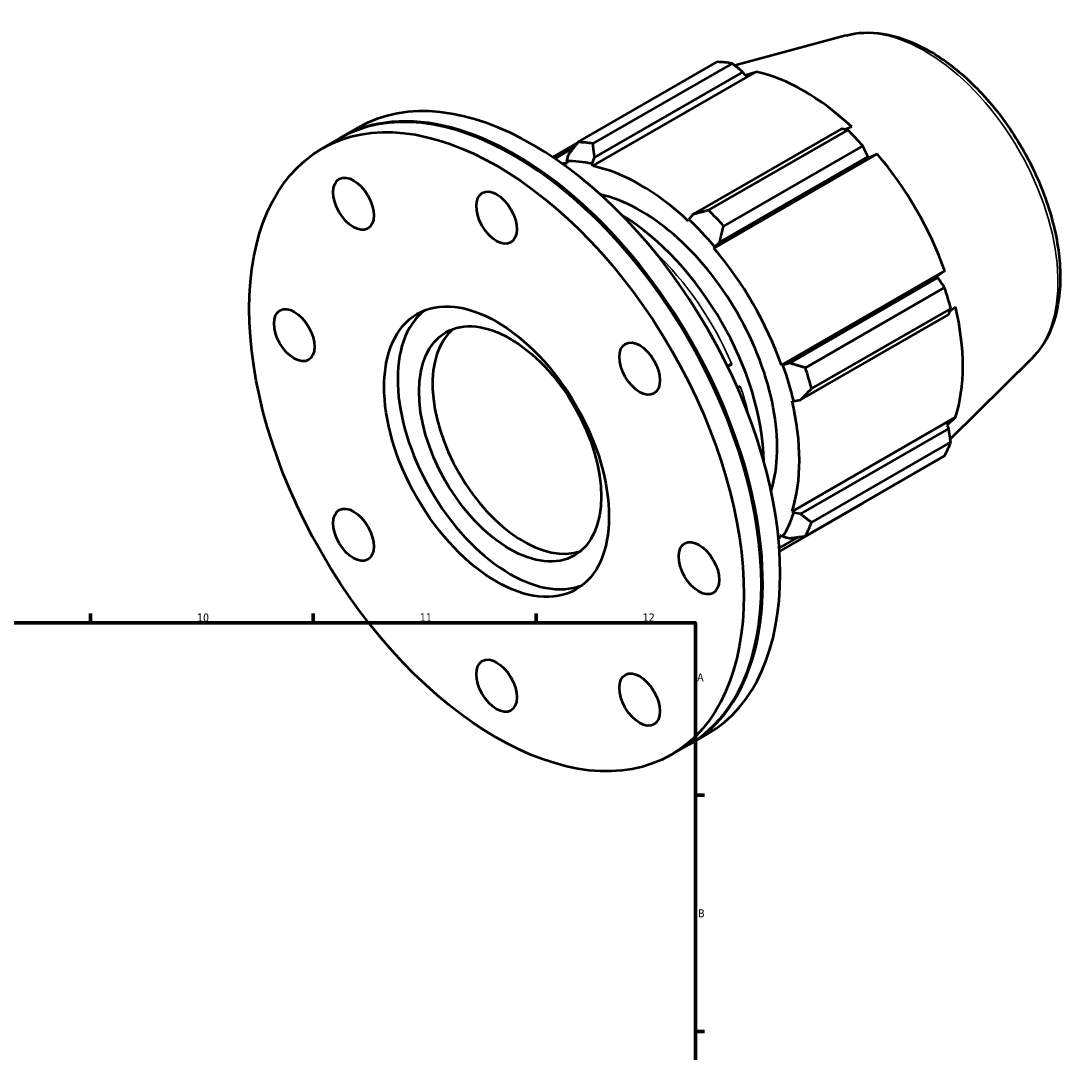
# Model space of a CAD drawing. Header units: millimetres. Extents: x -123 to 939, y -110 to 792.
# Tile 6 of 6: x 609 to 939, y 439 to 763. Entities that reach past the tile are written whole.
import ezdxf

# ---------------------------------------------------------------- set-up
doc = ezdxf.new("R2010")
doc.units = ezdxf.units.MM
for name, color, linetype, lineweight in [('Border (ISO)', 7, 'Continuous', 70), ('Visible (ISO)', 7, 'Continuous', 50), ('Visible Narrow (ISO)', 7, 'Continuous', 35)]:
    doc.layers.add(name, color=color, linetype=linetype, lineweight=lineweight)
doc.styles.add('Note Text (ISO)', font='tahoma.ttf')

# ---------------------------------------------------------------- blocks, each defined once
blk = doc.blocks.new('Borders Default Border')
at = {"layer": 'Border (ISO)'}
for p, q in [((630.75, 574), (630.75, 576.9)), ((700.83, 574), (700.83, 576.9)), ((770.92, 574), (770.92, 576.9)), ((821, 519.75), (823.9, 519.75)), ((821, 445.5), (823.9, 445.5))]:
    blk.add_line(p, q, dxfattribs=at)
at = {"layer": 'Border (ISO)', "flags": 128}
blk.add_lwpolyline([(20, 20), (20, 574), (821, 574), (821, 20), (20, 20)], dxfattribs=at)
at = {"layer": 'Border (ISO)', "color": 232, "true_color": 0xca0064, "char_height": 2.5, "attachment_point": 7, "style": 'Note Text (ISO)'}
for s, insert in [('10', (664.29, 574.35)), ('11', (734.37, 574.4)), ('12', (804.46, 574.4)), ('A', (821.59, 555.62)), ('B', (821.89, 481.37))]:
    blk.add_mtext(s, dxfattribs=dict(at, insert=insert))

msp = doc.modelspace()

# ---------------------------------------------------------------- linework, layer by layer
at = {"layer": 'Visible (ISO)'}
for p, q in [((868.382, 758.652), (833.436, 749.175)), ((784.092, 725.089), (827.892, 750.312)), ((832.583, 749.857), (788.784, 724.635)), ((788.728, 717.6), (840.118, 747.194)), ((789.318, 720.276), (835.965, 747.138)), ((835.965, 747.138), (836.524, 746.165)), ((836.524, 746.165), (840.118, 747.194)), ((870.176, 729.885), (868.133, 729.06)), ((709.522, 726.505), (715.025, 729.674)), ((866.992, 729.271), (820.345, 702.409)), ((825.177, 703.677), (868.977, 728.899)), ((703.594, 723.091), (709.097, 726.261)), ((783.932, 724.882), (776.152, 720.402)), ((776.872, 719.916), (782.679, 723.26)), ((873.668, 723.951), (829.869, 698.729)), ((764.503, 720.57), (764.292, 720.693)), ((781.009, 721.081), (780.431, 719.074)), ((788.566, 718.286), (789.318, 720.276)), ((826.834, 691.802), (878.225, 721.396)), ((828.653, 693.645), (875.3, 720.508)), ((875.178, 719.996), (878.225, 721.396)), ((875.3, 720.508), (875.178, 719.996)), ((780.431, 719.074), (780.679, 718.38)), ((788.728, 717.6), (788.566, 718.286)), ((818.947, 700.791), (818.785, 700.291)), ((820.345, 702.409), (818.947, 700.791)), ((827.082, 692.21), (828.653, 693.645)), ((826.834, 691.802), (827.082, 692.21)), ((848.088, 654.989), (899.478, 684.583)), ((899.478, 684.583), (896.737, 682.654)), ((897.24, 682.507), (850.592, 655.645)), ((896.737, 682.654), (897.24, 682.507)), ((855.603, 654.156), (899.402, 679.378)), ((854.034, 644.057), (900.681, 670.92)), ((901.345, 672.835), (857.546, 647.613)), ((901.057, 671.995), (902.812, 673.357)), ((832.447, 655.331), (831.136, 654.575)), ((848.564, 655.001), (848.088, 654.989)), ((850.592, 655.645), (848.564, 655.001)), ((926.85, 657.12), (901.197, 631.735)), ((835.125, 648.401), (834.235, 647.889)), ((851.934, 643.655), (854.034, 644.057)), ((851.421, 643.763), (851.934, 643.655)), ((851.421, 609.011), (902.812, 638.605)), ((902.812, 638.605), (900.119, 636.016)), ((900.681, 635.046), (854.034, 608.184)), ((900.119, 636.016), (900.681, 635.046)), ((857.546, 605.535), (901.345, 630.757)), ((899.402, 626.452), (855.603, 601.23)), ((847.481, 596.438), (873.668, 611.518)), ((851.934, 608.529), (851.421, 609.011)), ((854.034, 608.184), (851.934, 608.529)), ((848.088, 601.625), (848.564, 601.064)), ((848.564, 601.064), (850.592, 600.56)), ((847.416, 597.416), (853.556, 600.952)), ((841.773, 586.389), (841.773, 586.145)), ((819.309, 535.857), (824.812, 539.026)), ((813.381, 532.443), (818.885, 535.612))]:
    msp.add_line(p, q, dxfattribs=at)
for centre, major_axis, start_param, end_param in [((850.78, 680.915), (-37.926, 65.86), 5.8451561, 5.9396837), ((855.147, 683.43), (35.272, -61.25), 2.0526956, 2.6635608), ((769.919, 634.35), (-54.894, 95.324), 3.1415927, 6.2831853), ((763.991, 630.936), (-54.894, 95.324), 3.1415927, 6.2831853), ((764.415, 631.181), (-54.894, 95.324), 3.1377431, 6.2870348), ((850.78, 680.915), (37.926, -65.86), 1.9181653, 2.0126929), ((806.981, 655.693), (-37.926, 65.86), 5.8451561, 5.9396837), ((764.203, 631.059), (54.744, -95.064), 0.7873319, 2.3542608), ((855.147, 683.43), (35.272, -61.25), 1.2672974, 1.8781627), ((803.756, 653.836), (-35.272, 61.25), 5.9796864, 6.0136929), ((803.756, 653.836), (-35.651, 61.909), 5.8051535, 5.9796864), ((803.756, 653.836), (-35.272, 61.25), 5.1942882, 5.8051535), ((803.756, 653.836), (30.341, -52.688), 0.4866479, 2.6549448), ((806.981, 655.693), (-37.926, 65.86), 5.059758, 5.1542856), ((796.897, 649.886), (32.237, -55.981), 0.8073478, 2.3342449), ((803.756, 653.836), (35.651, -61.909), 1.8781627, 2.0526956), ((803.756, 653.836), (-35.272, 61.25), 4.4088901, 5.0197553), ((850.78, 680.915), (37.926, -65.86), 1.1327672, 1.2272947), ((762.73, 630.21), (24.952, -43.329), 3.2263834, 6.1983945), ((855.147, 683.43), (35.272, -61.25), 0.4818993, 1.0927645), ((766.973, 632.653), (20.211, -35.097), 3.2463387, 6.1784393), ((803.756, 653.836), (35.651, -61.909), 1.0927645, 1.2672974), ((806.981, 655.693), (-37.926, 65.86), 4.2743598, 4.3688874), ((803.756, 653.836), (-35.272, 61.25), 3.6234919, 4.2343571), ((850.78, 680.915), (37.926, -65.86), 0.347369, 0.4418966), ((803.756, 653.836), (35.651, -61.909), 0.3073663, 0.4818993), ((806.981, 655.693), (37.926, -65.86), 0.347369, 0.4418966), ((803.756, 653.836), (35.272, -61.25), 0.2694924, 0.3073663)]:
    msp.add_ellipse(centre, major_axis=major_axis, ratio=0.5780931, start_param=start_param, end_param=end_param, dxfattribs=at)
for centre, major_axis in [((758.487, 627.767), (54.894, -95.324)), ((713.487, 705.709), (4.491, -7.799)), ((758.487, 701.346), (4.491, -7.799)), ((758.487, 627.767), (24.952, -43.329)), ((694.848, 664.415), (4.491, -7.799)), ((762.73, 630.21), (20.211, -35.097)), ((803.487, 653.882), (4.491, -7.799)), ((713.487, 601.652), (4.491, -7.799)), ((822.127, 591.119), (4.491, -7.799)), ((758.487, 554.188), (4.491, -7.799)), ((803.487, 549.825), (4.491, -7.799))]:
    msp.add_ellipse(centre, major_axis=major_axis, ratio=0.5780931, dxfattribs=at)
for points, knots in [([(868.382, 758.652), (872.058, 759.649), (876.023, 759.78), (884.515, 758.425), (889.069, 756.773), (898.238, 751.79), (902.849, 748.379), (911.533, 740.223), (915.605, 735.479), (922.822, 725.157), (925.971, 719.586), (931.059, 708.136), (932.998, 702.26), (935.459, 690.729), (935.974, 685.076), (935.431, 674.537), (934.373, 669.644), (931.059, 662.229), (929.176, 659.421), (926.85, 657.12)], [5.6508865, 5.6508865, 5.6508865, 5.6508865, 5.9375323, 5.9375323, 6.2552526, 6.2552526, 6.5877037, 6.5877037, 6.9195397, 6.9195397, 7.2496192, 7.2496192, 7.5797848, 7.5797848, 7.9117999, 7.9117999, 8.2439261, 8.2439261, 8.4901479, 8.4901479, 8.4901479, 8.4901479]), ([(832.447, 655.331), (832.29, 655.24), (832.074, 655.131), (831.679, 654.954), (831.432, 654.856), (831.172, 654.764), (831.117, 654.746), (831.062, 654.728)], [0, 0, 0, 0, 0.06660825, 0.06660825, 0.13327166, 0.13327166, 0.15015175, 0.15015175, 0.15015175, 0.15015175])]:
    msp.add_open_spline(points, degree=3, knots=knots, dxfattribs=at)
for points, weights in [([(835.965, 747.138), (834.315, 748.474), (832.583, 749.857)], [1.00036028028, 1.00058861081, 1]), ([(868.977, 728.899), (867.971, 729.093), (866.992, 729.271)], [1, 1.00058861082, 1.00036028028]), ([(784.092, 725.089), (782.498, 723.032), (781.009, 721.081)], [1.01554828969, 1.01107335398, 1.00579640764]), ([(789.318, 720.276), (789.035, 722.399), (788.784, 724.635)], [1.00579640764, 1.01107335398, 1.01554828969]), ([(875.3, 720.508), (874.508, 722.198), (873.668, 723.951)], [1.00036028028, 1.00058861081, 1]), ([(825.177, 703.677), (822.691, 703.018), (820.345, 702.409)], [1.01554828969, 1.01107335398, 1.00579640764]), ([(828.653, 693.645), (829.227, 696.123), (829.869, 698.729)], [1.00579640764, 1.01107335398, 1.01554828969]), ([(899.402, 679.378), (898.306, 680.979), (897.24, 682.507)], [1, 1.00058861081, 1.00036028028]), ([(900.681, 670.92), (901.013, 671.862), (901.345, 672.835)], [1.00036028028, 1.00058861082, 1]), ([(855.603, 654.156), (853.026, 654.903), (850.592, 655.645)], [1.01554828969, 1.01107335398, 1.00579640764]), ([(854.034, 644.057), (855.733, 645.787), (857.546, 647.613)], [1.00579640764, 1.01107335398, 1.01554828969]), ([(901.345, 630.757), (901.013, 632.95), (900.681, 635.046)], [1, 1.00058861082, 1.00036028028]), ([(873.668, 611.518), (873.711, 611.6), (873.753, 611.681)], [1, 1.00002968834, 1.0000572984]), ([(857.546, 605.535), (855.733, 606.874), (854.034, 608.184)], [1.01554828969, 1.01107335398, 1.00579640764]), ([(850.592, 600.56), (853.026, 600.876), (855.603, 601.23)], [1.00579640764, 1.01107335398, 1.01554828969])]:
    msp.add_rational_spline(points, weights, degree=2, dxfattribs=at)
at = {"layer": 'Visible Narrow (ISO)'}
for centre, major_axis, start_param, end_param in [((893.146, 705.312), (-29.571, 51.352), 3.2927583, 6.1320197), ((794.251, 648.362), (-32.237, 55.981), 4.509413, 5.1918021), ((794.251, 648.362), (-32.237, 55.981), 4.2329759, 4.3916978)]:
    msp.add_ellipse(centre, major_axis=major_axis, ratio=0.5780931, start_param=start_param, end_param=end_param, dxfattribs=at)

# ---------------------------------------------------------------- block references
msp.add_blockref('Borders Default Border', (0, 0))

doc.saveas('drawing.dxf')
